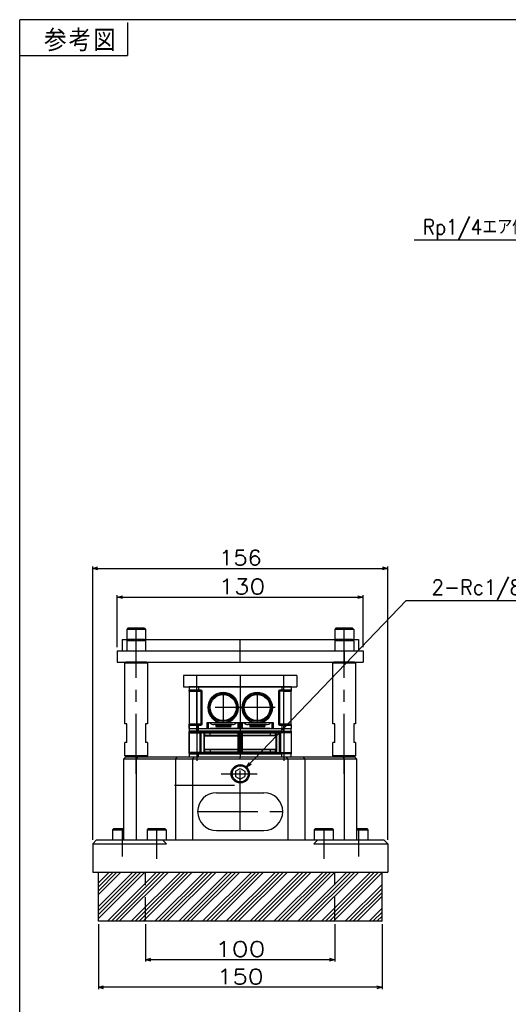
# Model space of a CAD drawing. Extents: x 0 to 1108, y 0 to 800.
# Tile 2 of 13: x 0 to 258, y 279 to 800. Entities that reach past the tile are written whole.
import ezdxf

# ---------------------------------------------------------------- set-up
doc = ezdxf.new("R2010")
doc.units = 0
for name, pattern in [('CENTER', [50.8, 31.75, -6.35, 6.35, -6.35]), ('DASHED', [19.05, 12.7, -6.35]), ('NON_PLOTING', [0])]:
    doc.linetypes.add(name, pattern=pattern)
doc.layers.get('0').update_dxf_attribs({"linetype": 'CONTINUOUS'})
doc.layers.get('DEFPOINTS').update_dxf_attribs({"linetype": 'CONTINUOUS'})
doc.layers.add('フレーム', color=151, linetype='CONTINUOUS')
doc.styles.add('MX_DIMTXSTY_3', font='txt.sh', dxfattribs={"width": 1.2, "bigfont": 'extfont'})
doc.styles.add('MX_DIMTXSTY_4', font='txt.sh', dxfattribs={"width": 1.1, "bigfont": 'extfont'})
doc.styles.add('MX_DIMTXSTY_6', font='txt.sh', dxfattribs={"width": 0.95, "bigfont": 'extfont'})
doc.styles.add('MX_DIMTXSTY_8', font='txt.sh', dxfattribs={"width": 1.3, "bigfont": 'extfont'})
doc.styles.add('MX_DIMTXSTY_9', font='txt.sh', dxfattribs={"width": 0.9, "bigfont": 'extfont'})
doc.styles.add('MX_NOTE_STANDARD', font='txt.sh', dxfattribs={"bigfont": 'extfont'})
doc.dimstyles.new('MXDIMSTYLE', dxfattribs={"dimtxt": 2.5, "dimasz": 2.5, "dimexe": 1, "dimexo": 1, "dimgap": 1.6, "dimtad": 1, "dimdsep": 46, "dimtxsty": 'MX_NOTE_STANDARD', "dimblk1": 'OPEN30', "dimblk2": 'OPEN30', "dimsah": 1, "dimcen": 2.5, "dimadec": 0, "dimazin": 0, "dimtfac": 1, "dimtmove": 0, "dimatfit": 3, "dimldrblk": 'OPEN30', "dimfxl": 1, "dimtzin": 0, "dimarcsym": 0})

# ---------------------------------------------------------------- blocks, each defined once
blk = doc.blocks.new('_OPEN30')
at = {"color": 0, "linetype": 'ByBlock', "lineweight": -2}
for p, q in [((-1, 0.267949), (0, 0)), ((0, 0), (-1, -0.267949)), ((0, 0), (-1, 0))]:
    blk.add_line(p, q, dxfattribs=at)
blk = doc.blocks.new('*D31')
at = {"color": 22, "linetype": 'CONTINUOUS'}
for p, q in [((119.933479, 404.482891), (204.283968, 492.757323)), ((204.283968, 492.757323), (294.231424, 492.757323)), ((119.933479, 404.482891), (124.320408, 409.073899))]:
    blk.add_line(p, q, dxfattribs=at)
at = {"layer": 'DEFPOINTS', "color": 0, "linetype": 'CONTINUOUS'}
for p in [(119.933479, 404.482891), (113.232185, 397.469857)]:
    blk.add_point(p, dxfattribs=at)
at = {"color": 22, "linetype": 'CONTINUOUS', "xscale": 2.77, "yscale": 2.77, "zscale": 2.77, "rotation": 226.302168}
blk.add_blockref('_OPEN30', (119.933479, 404.482891), dxfattribs=at)
at = {"color": 22, "linetype": 'CONTINUOUS', "insert": (254.231424, 498.357323), "char_height": 8, "attachment_point": 5, "line_spacing_factor": 0.72, "style": 'MX_DIMTXSTY_6'}
blk.add_mtext('\\A1;2-Rc1/8プラグ', dxfattribs=at)
blk = doc.blocks.new('_NONE')
at = {"color": 0, "linetype": 'ByBlock', "lineweight": -2}
blk.add_circle((0, 0), 0.25, dxfattribs=at)
blk = doc.blocks.new('*D32')
at = {"color": 22, "linetype": 'CONTINUOUS'}
for p, q in [((51.582832, 467.976371), (51.582832, 495.469747)), ((181.582832, 467.976371), (181.582832, 495.469747)), ((51.582832, 494.469747), (181.582832, 494.469747))]:
    blk.add_line(p, q, dxfattribs=at)
at = {"layer": 'DEFPOINTS', "color": 0, "linetype": 'CONTINUOUS'}
for p in [(181.582832, 494.469747), (51.582832, 465.976371), (181.582832, 465.976371)]:
    blk.add_point(p, dxfattribs=at)
at = {"color": 22, "linetype": 'CONTINUOUS', "xscale": 2.77, "yscale": 2.77, "zscale": 2.77, "rotation": 180}
blk.add_blockref('_OPEN30', (51.582832, 494.469747), dxfattribs=at)
at = {"color": 22, "linetype": 'CONTINUOUS', "xscale": 2.77, "yscale": 2.77, "zscale": 2.77}
blk.add_blockref('_OPEN30', (181.582832, 494.469747), dxfattribs=at)
at = {"color": 22, "linetype": 'CONTINUOUS', "insert": (117.45742, 500.069747), "char_height": 8, "attachment_point": 5, "line_spacing_factor": 0.72, "style": 'MX_DIMTXSTY_3'}
blk.add_mtext('\\A1;130', dxfattribs=at)
blk = doc.blocks.new('*D33')
at = {"color": 22, "linetype": 'CONTINUOUS'}
for p, q in [((38.582832, 365.976374), (38.582832, 510.692164)), ((194.582832, 365.976374), (194.582832, 510.692164)), ((38.582832, 509.692164), (194.582832, 509.692164))]:
    blk.add_line(p, q, dxfattribs=at)
at = {"layer": 'DEFPOINTS', "color": 0, "linetype": 'CONTINUOUS'}
for p in [(194.582832, 509.692164), (38.582832, 363.976374), (194.582832, 363.976374)]:
    blk.add_point(p, dxfattribs=at)
at = {"color": 22, "linetype": 'CONTINUOUS', "xscale": 2.77, "yscale": 2.77, "zscale": 2.77, "rotation": 180}
blk.add_blockref('_OPEN30', (38.582832, 509.692164), dxfattribs=at)
at = {"color": 22, "linetype": 'CONTINUOUS', "xscale": 2.77, "yscale": 2.77, "zscale": 2.77}
blk.add_blockref('_OPEN30', (194.582832, 509.692164), dxfattribs=at)
at = {"color": 22, "linetype": 'CONTINUOUS', "insert": (116.678542, 515.292164), "char_height": 8, "attachment_point": 5, "line_spacing_factor": 0.72, "style": 'MX_DIMTXSTY_4'}
blk.add_mtext('\\A1;156', dxfattribs=at)
blk = doc.blocks.new('*D42')
at = {"color": 22, "linetype": 'CONTINUOUS'}
for p, q in [((41.582832, 321.476375), (41.582832, 287.017764)), ((191.582832, 321.476375), (191.582832, 287.017764)), ((191.582832, 288.017764), (41.582832, 288.017764))]:
    blk.add_line(p, q, dxfattribs=at)
at = {"layer": 'DEFPOINTS', "color": 0, "linetype": 'CONTINUOUS'}
for p in [(41.582832, 323.976375), (191.582832, 323.976375), (41.582832, 288.017764)]:
    blk.add_point(p, dxfattribs=at)
at = {"color": 22, "linetype": 'CONTINUOUS', "xscale": 2.77, "yscale": 2.77, "zscale": 2.77, "rotation": 180}
blk.add_blockref('_OPEN30', (41.582832, 288.017764), dxfattribs=at)
at = {"color": 22, "linetype": 'CONTINUOUS', "xscale": 2.77, "yscale": 2.77, "zscale": 2.77}
blk.add_blockref('_OPEN30', (191.582832, 288.017764), dxfattribs=at)
at = {"color": 22, "linetype": 'CONTINUOUS', "insert": (116.582832, 293.617764), "char_height": 8, "attachment_point": 5, "line_spacing_factor": 0.72, "style": 'MX_DIMTXSTY_3'}
blk.add_mtext('\\A1;150', dxfattribs=at)
blk = doc.blocks.new('*D43')
at = {"color": 22, "linetype": 'CONTINUOUS'}
for p, q in [((66.582832, 321.476373), (66.582832, 301.611143)), ((166.582832, 321.476373), (166.582832, 301.611143)), ((166.582832, 302.611143), (66.582832, 302.611143))]:
    blk.add_line(p, q, dxfattribs=at)
at = {"layer": 'DEFPOINTS', "color": 0, "linetype": 'CONTINUOUS'}
for p in [(66.582832, 323.976373), (166.582832, 323.976373), (66.582832, 302.611143)]:
    blk.add_point(p, dxfattribs=at)
at = {"color": 22, "linetype": 'CONTINUOUS', "xscale": 2.77, "yscale": 2.77, "zscale": 2.77, "rotation": 180}
blk.add_blockref('_OPEN30', (66.582832, 302.611143), dxfattribs=at)
at = {"color": 22, "linetype": 'CONTINUOUS', "xscale": 2.77, "yscale": 2.77, "zscale": 2.77}
blk.add_blockref('_OPEN30', (166.582832, 302.611143), dxfattribs=at)
at = {"color": 22, "linetype": 'CONTINUOUS', "insert": (116.582832, 308.211143), "char_height": 8, "attachment_point": 5, "line_spacing_factor": 0.72, "style": 'MX_DIMTXSTY_8'}
blk.add_mtext('\\A1;100', dxfattribs=at)
blk = doc.blocks.new('*D48')
at = {"color": 22, "linetype": 'CONTINUOUS'}
for p, q in [((316.706458, 683.392653), (208.554793, 683.392653)), ((343.158543, 614.437489), (316.706458, 683.392653)), ((343.158543, 614.437489), (340.884205, 620.366222))]:
    blk.add_line(p, q, dxfattribs=at)
at = {"layer": 'DEFPOINTS', "color": 0, "linetype": 'CONTINUOUS'}
for p in [(343.158543, 614.437489), (347.814669, 602.299923)]:
    blk.add_point(p, dxfattribs=at)
at = {"color": 22, "linetype": 'CONTINUOUS', "xscale": 2.77, "yscale": 2.77, "zscale": 2.77, "rotation": 290.987454}
blk.add_blockref('_OPEN30', (343.158543, 614.437489), dxfattribs=at)
at = {"color": 22, "linetype": 'CONTINUOUS', "insert": (256.554793, 688.992653), "char_height": 8, "attachment_point": 5, "line_spacing_factor": 0.72, "style": 'MX_DIMTXSTY_9'}
blk.add_mtext('\\A1;Rp1/4エア供給ポート', dxfattribs=at)

msp = doc.modelspace()

# ---------------------------------------------------------------- hatches: boundary and pattern name
at = {"layer": 'フレーム', "linetype": 'CONTINUOUS'}
h = msp.add_hatch(dxfattribs=at)
h.set_pattern_fill('ANSI34', scale=0.46667, style=0)
h.paths.add_polyline_path([(191.583, 348.976), (41.583, 348.976), (41.583, 322.976), (191.583, 322.976)])

# ---------------------------------------------------------------- linework, layer by layer
at = {"layer": 'DEFPOINTS', "color": 254, "linetype": 'NON_PLOTING'}
for p, q in [((94.592, 445.276), (89.592, 445.276)), ((89.611, 444.676), (93.592, 444.676)), ((89.611, 444.676), (89.611, 427.276)), ((93.592, 444.676), (93.592, 444.976)), ((93.592, 444.676), (95.792, 444.676)), ((93.592, 444.676), (93.592, 427.276)), ((95.792, 445.276), (94.592, 445.276)), ((95.792, 445.276), (95.792, 444.976)), ((95.792, 444.676), (95.792, 444.976)), ((95.792, 444.676), (96.092, 444.676)), ((95.792, 444.676), (95.792, 427.276)), ((96.392, 444.676), (96.092, 444.676)), ((96.392, 427.276), (96.392, 444.676)), ((136.792, 444.676), (136.792, 427.276)), ((136.792, 444.676), (137.092, 444.676)), ((137.092, 444.676), (137.392, 444.676)), ((138.592, 445.276), (137.392, 445.276)), ((137.392, 445.276), (137.392, 444.976)), ((137.392, 444.676), (137.392, 444.976)), ((139.592, 444.676), (137.392, 444.676)), ((137.392, 444.676), (137.392, 427.276)), ((143.592, 445.276), (138.592, 445.276)), ((139.592, 444.976), (139.592, 444.676)), ((139.592, 444.676), (143.573, 444.676)), ((139.592, 427.276), (139.592, 444.676)), ((143.573, 427.276), (143.573, 444.676)), ((143.591, 444.676), (143.573, 444.676)), ((89.594, 427.276), (89.611, 427.276)), ((93.592, 427.276), (89.611, 427.276)), ((95.792, 427.276), (93.592, 427.276)), ((93.592, 427.276), (93.592, 426.976)), ((95.792, 427.276), (96.092, 427.276)), ((95.792, 426.976), (95.792, 427.276)), ((96.392, 427.276), (96.092, 427.276)), ((99.022, 427.976), (98.997, 425.026)), ((99.797, 425.026), (99.823, 427.976)), ((115.362, 427.976), (115.388, 425.026)), ((116.162, 427.976), (116.188, 425.026)), ((116.997, 425.026), (117.022, 427.976)), ((117.797, 425.026), (117.823, 427.976)), ((133.362, 427.976), (133.388, 425.026)), ((134.188, 425.026), (134.162, 427.976)), ((137.092, 427.276), (136.792, 427.276)), ((137.092, 427.276), (137.392, 427.276)), ((137.392, 426.976), (137.392, 427.276)), ((139.592, 427.276), (137.392, 427.276)), ((143.573, 427.276), (139.592, 427.276)), ((139.592, 427.276), (139.592, 426.976)), ((89.592, 426.676), (94.592, 426.676)), ((94.567, 423.501), (89.592, 423.501)), ((90.321, 422.701), (95.318, 422.701)), ((138.567, 423.501), (94.567, 423.501)), ((94.592, 426.676), (95.792, 426.676)), ((95.318, 422.701), (95.318, 412.301)), ((95.318, 422.701), (95.742, 422.701)), ((95.742, 422.701), (95.817, 422.701)), ((95.742, 412.301), (95.742, 422.701)), ((95.792, 426.676), (95.792, 426.976)), ((95.817, 422.701), (96.339, 422.701)), ((95.817, 422.701), (95.817, 412.301)), ((96.569, 424.976), (96.811, 424.976)), ((96.796, 422.701), (97.317, 422.701)), ((96.811, 425.026), (96.811, 424.976)), ((96.811, 424.976), (96.811, 424.951)), ((96.811, 424.976), (100.773, 424.976)), ((97.317, 422.701), (97.317, 412.301)), ((97.317, 422.701), (97.407, 422.701)), ((97.407, 422.701), (97.407, 422.401)), ((97.407, 422.701), (97.879, 422.701)), ((97.407, 422.401), (97.879, 422.401)), ((97.879, 422.701), (100.748, 422.701)), ((97.879, 422.401), (97.879, 422.701)), ((100.748, 422.401), (97.879, 422.401)), ((100.748, 422.701), (100.748, 423.001)), ((100.748, 422.701), (115.445, 422.701)), ((100.748, 422.401), (100.748, 422.701)), ((100.748, 421.401), (100.748, 422.401)), ((115.445, 422.401), (100.748, 422.401)), ((100.773, 425.026), (100.773, 424.976)), ((100.773, 424.951), (100.773, 424.976)), ((115.445, 422.701), (115.445, 423.001)), ((115.445, 422.701), (115.745, 422.701)), ((115.445, 422.701), (115.445, 422.401)), ((115.445, 422.401), (115.745, 422.401)), ((115.745, 422.701), (115.817, 422.701)), ((115.745, 422.401), (115.745, 422.701)), ((115.817, 422.701), (116.339, 422.701)), ((115.817, 422.701), (115.817, 412.301)), ((116.796, 422.701), (117.317, 422.701)), ((117.317, 422.701), (117.317, 412.301)), ((117.317, 422.701), (117.39, 422.701)), ((117.39, 422.701), (117.39, 422.401)), ((117.39, 422.701), (117.69, 422.701)), ((117.39, 422.401), (117.69, 422.401)), ((117.69, 422.701), (117.69, 423.001)), ((117.69, 422.701), (132.387, 422.701)), ((117.69, 422.401), (117.69, 422.701)), ((132.387, 422.401), (117.69, 422.401)), ((132.387, 422.701), (132.387, 423.001)), ((132.387, 422.701), (135.817, 422.701)), ((132.387, 422.401), (132.387, 422.701)), ((135.728, 422.401), (132.387, 422.401)), ((132.387, 422.401), (132.387, 421.401)), ((132.412, 425.026), (132.412, 424.976)), ((132.412, 424.951), (132.412, 424.976)), ((132.412, 424.976), (136.373, 424.976)), ((135.256, 422.401), (135.256, 422.701)), ((135.728, 422.701), (135.728, 422.401)), ((135.817, 422.701), (136.339, 422.701)), ((135.817, 422.701), (135.817, 412.301)), ((136.373, 425.026), (136.373, 424.976)), ((136.373, 424.976), (136.373, 424.951)), ((136.373, 424.976), (136.615, 424.976)), ((137.317, 422.701), (136.796, 422.701)), ((137.393, 422.701), (137.317, 422.701)), ((137.317, 422.701), (137.317, 412.301)), ((137.392, 426.676), (137.392, 426.976)), ((137.392, 426.676), (138.592, 426.676)), ((137.816, 422.701), (137.393, 422.701)), ((137.393, 412.301), (137.393, 422.701)), ((137.816, 422.701), (137.816, 412.301)), ((142.813, 422.701), (137.816, 422.701)), ((138.567, 423.501), (143.542, 423.501)), ((138.592, 426.676), (143.592, 426.676)), ((97.437, 421.101), (97.442, 421.101)), ((97.442, 421.101), (97.442, 413.901)), ((97.442, 421.101), (97.742, 421.101)), ((97.742, 421.101), (97.742, 421.401)), ((97.742, 421.101), (115.392, 421.101)), ((97.742, 413.901), (97.742, 421.101)), ((115.392, 421.101), (115.392, 421.401)), ((115.392, 421.101), (115.692, 421.101)), ((115.392, 421.101), (115.392, 413.901)), ((115.692, 421.101), (115.722, 421.101)), ((115.692, 413.901), (115.692, 421.101)), ((117.413, 421.101), (117.442, 421.101)), ((117.442, 421.101), (117.442, 413.901)), ((117.742, 413.901), (117.742, 421.401)), ((135.392, 421.101), (117.742, 421.101)), ((135.392, 421.401), (135.392, 413.901)), ((135.692, 421.101), (135.392, 421.101)), ((135.692, 413.901), (135.692, 421.402)), ((135.698, 421.101), (135.692, 421.101)), ((95.318, 412.301), (90.321, 412.301)), ((95.318, 412.301), (95.742, 412.301)), ((95.817, 412.301), (95.742, 412.301)), ((96.339, 412.301), (95.817, 412.301)), ((97.317, 412.301), (96.796, 412.301)), ((97.407, 412.301), (97.317, 412.301)), ((97.407, 412.601), (97.407, 412.301)), ((97.407, 412.601), (97.879, 412.601)), ((97.407, 412.301), (97.879, 412.301)), ((97.442, 413.901), (97.437, 413.901)), ((97.442, 413.901), (97.742, 413.901)), ((115.392, 413.901), (97.742, 413.901)), ((97.742, 413.601), (97.742, 413.901)), ((97.879, 412.601), (100.748, 412.601)), ((97.879, 412.301), (97.879, 412.601)), ((100.748, 412.301), (97.879, 412.301)), ((100.748, 413.601), (100.748, 412.601)), ((100.748, 412.601), (115.445, 412.601)), ((100.748, 412.601), (100.748, 412.301)), ((115.445, 412.301), (100.748, 412.301)), ((100.748, 412.001), (100.748, 412.301)), ((115.392, 413.601), (115.392, 413.901)), ((115.392, 413.901), (115.692, 413.901)), ((115.445, 412.601), (115.745, 412.601)), ((115.445, 412.601), (115.445, 412.301)), ((115.445, 412.301), (115.745, 412.301)), ((115.445, 412.301), (115.445, 412.001)), ((115.722, 413.901), (115.692, 413.901)), ((115.745, 412.301), (115.745, 412.601)), ((115.817, 412.301), (115.745, 412.301)), ((116.339, 412.301), (115.817, 412.301)), ((117.317, 412.301), (116.796, 412.301)), ((117.39, 412.301), (117.317, 412.301)), ((117.39, 412.601), (117.39, 412.301)), ((117.39, 412.601), (117.69, 412.601)), ((117.39, 412.301), (117.69, 412.301)), ((117.442, 413.901), (117.413, 413.901)), ((117.442, 413.901), (117.742, 413.901)), ((117.69, 412.301), (117.69, 412.601)), ((117.69, 412.601), (132.387, 412.601)), ((117.69, 412.001), (117.69, 412.301)), ((132.387, 412.301), (117.69, 412.301)), ((135.392, 413.901), (117.742, 413.901)), ((117.742, 413.601), (117.742, 413.901)), ((132.387, 413.601), (132.387, 412.601)), ((132.387, 412.601), (135.256, 412.601)), ((132.387, 412.601), (132.387, 412.301)), ((135.256, 412.301), (132.387, 412.301)), ((132.387, 412.001), (132.387, 412.301)), ((135.256, 412.601), (135.256, 412.301)), ((135.728, 412.601), (135.256, 412.601)), ((135.728, 412.301), (135.256, 412.301)), ((135.392, 413.601), (135.392, 413.901)), ((135.692, 413.901), (135.392, 413.901)), ((135.698, 413.901), (135.692, 413.901)), ((135.728, 412.601), (135.728, 412.301)), ((135.728, 412.301), (135.817, 412.301)), ((135.817, 412.301), (136.339, 412.301)), ((136.796, 412.301), (137.317, 412.301)), ((137.317, 412.301), (137.393, 412.301)), ((137.816, 412.301), (137.393, 412.301)), ((137.816, 412.301), (142.813, 412.301)), ((89.592, 411.501), (94.567, 411.501)), ((94.567, 411.501), (138.567, 411.501)), ((143.542, 411.501), (138.567, 411.501))]:
    msp.add_line(p, q, dxfattribs=at)
for centre, radius, start, end in [((95.792, 444.676), 0.6, 0, 90), ((137.392, 444.676), 0.6, 90, 180), ((95.792, 427.276), 0.6, 270, 0), ((137.392, 427.276), 0.6, 180, 270), ((96.567, 404.13), 18.573, 89.29452, 90.70548), ((116.567, 404.13), 18.573, 89.29452, 90.70548), ((136.567, 404.13), 18.573, 89.29452, 90.70548), ((96.567, 430.85), 18.55, 269.29365, 270.70635), ((116.567, 430.85), 18.55, 269.29365, 270.70635), ((136.567, 430.85), 18.55, 269.29365, 270.70635)]:
    msp.add_arc(centre, radius, start, end, dxfattribs=at)
for centre, major_axis, ratio, start_param, end_param in [((90.092, 422.701), (0, -0.3), 0.763736, 1.5707963, 3.1415927), ((95.442, 422.701), (0, -0.3), 0.412024, 3.1415927, 4.712389), ((95.442, 422.701), (0, -0.3), 0.999848, 1.5707963, 3.1415927), ((95.517, 422.701), (0, -0.3), 0.999848, 1.5707963, 3.1415927), ((96.247, 422.701), (0, -0.3), 0.304911, 1.5707963, 3.1415927), ((96.887, 422.701), (0, -0.3), 0.304911, 3.1415927, 4.712389), ((97.617, 422.701), (0, -0.3), 0.999848, 3.1415927, 4.712389), ((97.707, 422.701), (0, -0.3), 0.999848, 3.1415927, 4.712389), ((97.707, 422.701), (0, -0.3), 0.573841, 1.5707963, 3.1415927), ((115.422, 422.401), (0, -1), 0.022692, 0, 1.5707963), ((115.445, 422.701), (0, 0.3), 0.999848, 4.712389, 0), ((115.517, 422.701), (0, 0.3), 0.999848, 4.712389, 0), ((116.247, 422.701), (0, 0.3), 0.304911, 4.712389, 0), ((116.887, 422.701), (0, 0.3), 0.304911, 0, 1.5707963), ((117.617, 422.701), (0, 0.3), 0.999848, 0, 1.5707963), ((117.69, 422.701), (0, 0.3), 0.999848, 0, 1.5707963), ((117.713, 422.401), (0, -1), 0.022692, 4.712389, 0), ((135.428, 422.701), (0, -0.3), 0.573841, 3.1415927, 4.712389), ((135.428, 422.701), (0, -0.3), 0.999848, 1.5707963, 3.1415927), ((135.517, 422.701), (0, 0.3), 0.999848, 4.712389, 0), ((135.517, 422.701), (0, -0.3), 0.999848, 1.5707963, 3.1415927), ((136.247, 422.701), (0, 0.3), 0.304911, 4.712389, 0), ((136.247, 422.701), (0, -0.3), 0.304911, 1.5707963, 3.1415927), ((136.887, 422.701), (0, -0.3), 0.304911, 3.1415927, 4.712389), ((137.617, 422.701), (0, -0.3), 0.999848, 3.1415927, 4.712389), ((137.693, 422.701), (0, -0.3), 0.999848, 3.1415927, 4.712389), ((137.693, 422.701), (0, -0.3), 0.412024, 1.5707963, 3.1415927), ((143.042, 422.701), (0, -0.3), 0.763736, 3.1415927, 4.712389), ((97.736, 421.101), (0, 0.3), 0.999848, 0.1019861, 1.5707963), ((97.742, 421.101), (0, 0.3), 0.999848, 0, 1.5707963), ((115.392, 421.101), (0, -0.3), 0.999848, 1.5707963, 3.1415927), ((115.422, 421.101), (0, -0.3), 0.999848, 1.5707963, 3.1415927), ((115.722, 422.401), (0, -1.3), 0.017455, 0, 0.2482098), ((117.413, 422.401), (0, -1.3), 0.017455, 5.9757713, 0), ((117.713, 421.101), (0, 0.3), 0.999848, 0, 1.5707963), ((135.392, 421.101), (0, 0.3), 0.999848, 4.712389, 0), ((135.398, 421.101), (0, 0.3), 0.999848, 4.712389, 6.1811992), ((90.092, 412.301), (0, -0.3), 0.763736, 0, 1.5707963), ((95.442, 412.301), (0, -0.3), 0.412024, 4.712389, 0), ((95.517, 412.301), (0, 0.3), 0.999848, 3.1415927, 4.712389), ((96.247, 412.301), (0, 0.3), 0.304911, 3.1415927, 4.712389), ((96.887, 412.301), (0, 0.3), 0.304911, 1.5707963, 3.1415927), ((97.617, 412.301), (0, -0.3), 0.999848, 4.712389, 0), ((97.736, 413.901), (0, -0.3), 0.999848, 4.712389, 6.2008634), ((97.707, 412.301), (0, 0.3), 0.573841, 3.1415927, 4.712389), ((115.422, 413.901), (0, 0.3), 0.999848, 3.1415927, 4.712389), ((115.422, 412.601), (0, -1), 0.022692, 1.5707963, 3.1415927), ((115.517, 412.301), (0, 0.3), 0.999848, 3.1415927, 4.712389), ((115.722, 412.601), (0, -1.3), 0.017455, 2.8341787, 3.1415927), ((116.247, 412.301), (0, 0.3), 0.304911, 3.1415927, 4.712389), ((116.887, 412.301), (0, 0.3), 0.304911, 1.5707963, 3.1415927), ((117.617, 412.301), (0, 0.3), 0.999848, 1.5707963, 3.1415927), ((117.413, 412.601), (0, -1.3), 0.017455, 3.1415927, 3.3898025), ((117.713, 413.901), (0, -0.3), 0.999848, 4.712389, 0), ((117.713, 412.601), (0, -1), 0.022692, 3.1415927, 4.712389), ((135.428, 412.301), (0, -0.3), 0.573841, 4.712389, 0), ((135.428, 412.301), (0, 0.3), 0.573841, 1.5707963, 3.1415927), ((135.398, 413.901), (0, -0.3), 0.999848, 0.0823219, 1.5707963), ((135.398, 413.901), (0, 0.3), 0.999848, 3.250246, 4.712389), ((135.517, 412.301), (0, -0.3), 0.999848, 0, 1.5707963), ((135.517, 412.301), (0, 0.3), 0.999848, 3.1415927, 3.7370887), ((136.247, 412.301), (0, 0.3), 0.304911, 3.1415927, 4.712389), ((136.887, 412.301), (0, 0.3), 0.304911, 1.5707963, 3.1415927), ((137.617, 412.301), (0, 0.3), 0.999848, 1.5707963, 3.1415927), ((137.693, 412.301), (0, -0.3), 0.412024, 0, 1.5707963), ((143.042, 412.301), (0, -0.3), 0.763736, 4.712389, 0)]:
    msp.add_ellipse(centre, major_axis=major_axis, ratio=ratio, start_param=start_param, end_param=end_param, dxfattribs=at)
for points, start_tangent, end_tangent in [([(143.332, 444.973), (143.361, 444.965), (143.397, 444.951), (143.43, 444.932), (143.462, 444.908), (143.484, 444.887), (143.503, 444.866), (143.519, 444.845), (143.533, 444.823), (143.561, 444.759), (143.57, 444.717), (143.573, 444.697), (143.573, 444.676)], (0.981608, -0.1909075), (0.0024248, -0.9999971)), ([(143.572, 444.703), (143.573, 444.694), (143.573, 444.686)], (0.1082436, -0.9941244), (0.0404373, -0.9991821)), ([(89.853, 426.98), (89.824, 426.988), (89.788, 427.002), (89.755, 427.021), (89.723, 427.045), (89.701, 427.065), (89.682, 427.086), (89.666, 427.108), (89.652, 427.13), (89.624, 427.194), (89.614, 427.236), (89.612, 427.256), (89.611, 427.276)], (-0.981608, 0.1909075), (-0.0024248, 0.9999971)), ([(89.592, 423.326), (89.606, 423.269), (89.639, 423.175), (89.68, 423.091), (89.803, 422.925), (89.959, 422.802), (90.127, 422.729), (90.321, 422.701)], (0.2050179, -0.9787582), (0.9999762, -0.0069043)), ([(97.736, 421.401), (97.768, 421.417), (97.798, 421.469), (97.82, 421.543), (97.84, 421.653), (97.852, 421.747), (97.862, 421.862), (97.869, 421.98), (97.874, 422.115), (97.877, 422.231), (97.879, 422.355), (97.879, 422.401)], (0.9663845, 0.2571013), (-0.0000354, 1)), ([(135.398, 421.401), (135.367, 421.417), (135.336, 421.469), (135.314, 421.543), (135.294, 421.653), (135.283, 421.747), (135.273, 421.862), (135.266, 421.98), (135.26, 422.115), (135.257, 422.231), (135.256, 422.355), (135.256, 422.401)], (-0.9663845, 0.2571013), (0.0000354, 1)), ([(143.542, 423.326), (143.528, 423.269), (143.495, 423.175), (143.455, 423.091), (143.332, 422.925), (143.175, 422.802), (143.008, 422.729), (142.813, 422.701)], (-0.2050179, -0.9787582), (-0.9999762, -0.0069043)), ([(97.425, 421.185), (97.431, 421.122), (97.437, 421.101)], (-0.0483262, -0.9988316), (0.314272, -0.949333)), ([(135.709, 421.185), (135.704, 421.122), (135.698, 421.101)], (0.0483262, -0.9988316), (-0.314272, -0.949333)), ([(90.321, 412.301), (90.132, 412.275), (89.959, 412.201), (89.807, 412.081), (89.68, 411.911), (89.64, 411.83), (89.606, 411.734), (89.592, 411.677)], (-0.9999783, -0.0065818), (-0.2050159, -0.9787586)), ([(97.437, 413.901), (97.431, 413.881), (97.426, 413.823)], (-0.3207849, -0.9471521), (0.047265, -0.9988824)), ([(97.879, 412.601), (97.876, 412.813), (97.871, 412.983), (97.863, 413.126), (97.852, 413.254), (97.838, 413.363), (97.819, 413.464), (97.797, 413.536), (97.768, 413.586), (97.736, 413.601)], (0.0010761, 0.9999994), (-0.9675186, 0.2527998)), ([(135.398, 413.601), (135.367, 413.586), (135.336, 413.533), (135.314, 413.46), (135.294, 413.35), (135.283, 413.255), (135.273, 413.141), (135.266, 413.023), (135.26, 412.888), (135.257, 412.772), (135.256, 412.648), (135.256, 412.601)], (-0.9663845, -0.2571013), (0.0000354, -1)), ([(135.256, 412.601), (135.258, 412.813), (135.264, 412.983), (135.272, 413.126), (135.283, 413.254), (135.296, 413.363), (135.315, 413.464), (135.337, 413.536), (135.367, 413.586), (135.398, 413.601)], (-0.0010761, 0.9999994), (0.9675186, 0.2527998)), ([(135.709, 413.818), (135.704, 413.88), (135.698, 413.901)], (0.0483256, 0.9988316), (-0.3142722, 0.9493329)), ([(135.698, 413.901), (135.704, 413.881), (135.709, 413.823)], (0.3207849, -0.9471521), (-0.047265, -0.9988824)), ([(142.813, 412.301), (143.003, 412.275), (143.175, 412.201), (143.328, 412.081), (143.455, 411.911), (143.495, 411.83), (143.528, 411.734), (143.542, 411.677)], (0.9999783, -0.0065818), (0.2050159, -0.9787586))]:
    msp.add_spline(points, degree=3, dxfattribs=dict(at, start_tangent=start_tangent, end_tangent=end_tangent))
at = {"layer": 'フレーム', "color": 253, "linetype": 'CONTINUOUS'}
for p in [(0, 0), (1108, 800)]:
    msp.add_line(p, (0, 800), dxfattribs=at)
at = {"layer": 'フレーム', "color": 150, "linetype": 'CONTINUOUS'}
for p in [(57, 798.5), (0, 781)]:
    msp.add_line(p, (57, 781), dxfattribs=at)
at = {"layer": 'フレーム', "color": 254, "linetype": 'CONTINUOUS'}
for p, q in [((57.183, 477.976), (56.583, 477.376)), ((66.583, 477.376), (56.583, 477.376)), ((56.583, 477.376), (56.583, 471.976)), ((65.983, 477.976), (57.183, 477.976)), ((65.983, 477.976), (66.583, 477.376)), ((66.583, 477.376), (66.583, 471.976)), ((167.183, 477.976), (166.583, 477.376)), ((176.583, 477.376), (166.583, 477.376)), ((166.583, 477.376), (166.583, 471.976)), ((175.983, 477.976), (167.183, 477.976)), ((175.983, 477.976), (176.583, 477.376)), ((176.583, 477.376), (176.583, 471.976)), ((54.083, 471.976), (179.083, 471.976)), ((54.083, 471.976), (54.083, 465.976)), ((56.583, 471.976), (66.583, 471.976)), ((57.183, 471.976), (56.583, 471.376)), ((56.583, 471.376), (56.583, 465.976)), ((66.583, 471.376), (56.583, 471.376)), ((65.983, 471.976), (57.183, 471.976)), ((65.983, 471.976), (66.583, 471.376)), ((66.583, 471.376), (66.583, 465.976)), ((166.583, 471.976), (176.583, 471.976)), ((167.183, 471.976), (166.583, 471.376)), ((166.583, 471.376), (166.583, 465.976)), ((176.583, 471.376), (166.583, 471.376)), ((175.983, 471.976), (167.183, 471.976)), ((175.983, 471.976), (176.583, 471.376)), ((176.583, 471.376), (176.583, 465.976)), ((179.083, 471.976), (179.083, 465.976)), ((51.583, 465.976), (181.583, 465.976)), ((51.583, 465.976), (51.583, 459.976)), ((54.083, 465.976), (179.083, 465.976)), ((56.583, 465.976), (66.583, 465.976)), ((166.583, 465.976), (176.583, 465.976)), ((181.583, 465.976), (181.583, 459.976)), ((51.583, 459.976), (181.583, 459.976)), ((86.592, 453.026), (86.592, 447.001)), ((146.592, 453.026), (86.592, 453.026)), ((146.592, 453.026), (146.592, 447.001)), ((86.592, 447.001), (146.592, 447.001)), ((89.583, 447.001), (89.583, 409.976)), ((143.592, 447.001), (89.592, 447.001)), ((89.592, 447.001), (89.592, 445.276)), ((89.592, 444.976), (89.592, 445.276)), ((89.592, 444.826), (89.592, 444.976)), ((89.592, 444.676), (89.592, 444.826)), ((89.592, 444.676), (89.611, 444.676)), ((89.592, 444.676), (89.592, 427.276)), ((89.834, 444.982), (89.848, 444.972)), ((89.84, 444.97), (89.853, 444.972)), ((89.847, 444.972), (89.865, 444.975)), ((89.853, 444.972), (89.865, 444.974)), ((94.717, 444.976), (89.892, 444.976)), ((94.592, 447.001), (94.592, 445.276)), ((95.792, 444.976), (94.717, 444.976)), ((96.092, 427.276), (96.092, 444.676)), ((137.092, 444.676), (137.092, 427.276)), ((137.392, 444.976), (138.468, 444.976)), ((143.292, 444.976), (138.468, 444.976)), ((138.592, 447.001), (138.592, 445.276)), ((143.592, 444.676), (143.591, 444.676)), ((143.592, 447.001), (143.592, 445.276)), ((143.592, 444.676), (143.592, 445.276)), ((143.592, 427.276), (143.592, 444.676)), ((89.592, 427.276), (89.594, 427.276)), ((89.592, 426.676), (89.592, 427.276)), ((105.092, 427.976), (99.022, 427.976)), ((99.323, 427.976), (99.297, 425.026)), ((105.092, 428.335), (105.092, 427.976)), ((110.092, 427.976), (105.092, 427.976)), ((110.092, 427.976), (110.092, 428.335)), ((116.162, 427.976), (110.092, 427.976)), ((115.862, 427.976), (115.888, 425.026)), ((123.092, 427.976), (117.022, 427.976)), ((117.297, 425.026), (117.323, 427.976)), ((123.092, 428.335), (123.092, 427.976)), ((128.092, 427.976), (123.092, 427.976)), ((128.092, 428.335), (128.092, 428.435)), ((128.092, 427.976), (128.092, 428.335)), ((134.162, 427.976), (128.092, 427.976)), ((133.888, 425.026), (133.862, 427.976)), ((143.573, 427.276), (143.592, 427.276)), ((143.592, 427.127), (143.592, 427.276)), ((89.592, 425.026), (89.592, 426.676)), ((89.592, 425.026), (143.592, 425.026)), ((89.592, 425.026), (89.592, 423.501)), ((89.592, 423.501), (89.592, 423.326)), ((89.592, 411.677), (89.592, 423.326)), ((89.892, 426.976), (94.717, 426.976)), ((90.092, 423.001), (94.774, 423.001)), ((94.567, 423.501), (94.567, 425.026)), ((94.592, 425.026), (94.592, 426.676)), ((95.792, 426.976), (94.717, 426.976)), ((94.774, 423.001), (96.247, 423.001)), ((96.566, 424.951), (96.811, 424.951)), ((96.811, 424.951), (100.773, 424.951)), ((96.887, 423.001), (116.247, 423.001)), ((132.412, 424.951), (100.773, 424.951)), ((112.417, 427.026), (102.717, 427.026)), ((103.615, 426.669), (103.609, 427.026)), ((103.615, 426.669), (111.57, 426.669)), ((103.615, 426.669), (103.627, 425.976)), ((103.627, 425.976), (111.557, 425.976)), ((111.57, 426.669), (111.557, 425.976)), ((111.576, 427.026), (111.57, 426.669)), ((116.887, 423.001), (136.247, 423.001)), ((130.417, 427.026), (120.717, 427.026)), ((121.615, 426.669), (121.609, 427.026)), ((121.615, 426.669), (129.57, 426.669)), ((121.615, 426.669), (121.627, 425.976)), ((121.627, 425.976), (129.557, 425.976)), ((129.57, 426.669), (129.557, 425.976)), ((129.576, 427.026), (129.57, 426.669)), ((132.412, 424.951), (136.373, 424.951)), ((135.717, 422.401), (135.717, 422.701)), ((136.373, 424.951), (136.618, 424.951)), ((138.36, 423.001), (136.887, 423.001)), ((138.468, 426.976), (137.392, 426.976)), ((143.042, 423.001), (138.36, 423.001)), ((138.468, 426.976), (143.292, 426.976)), ((138.567, 423.501), (138.567, 425.026)), ((138.592, 426.676), (138.592, 425.026)), ((143.332, 426.98), (143.32, 426.978)), ((143.345, 426.983), (143.332, 426.98)), ((143.351, 426.97), (143.336, 426.981)), ((143.542, 423.501), (143.542, 425.026)), ((143.542, 423.501), (143.542, 423.326)), ((143.542, 423.326), (143.542, 411.677)), ((143.592, 426.976), (143.592, 427.127)), ((143.592, 426.676), (143.592, 426.976)), ((143.592, 426.676), (143.592, 425.026)), ((97.736, 421.401), (100.748, 421.401)), ((100.748, 421.401), (115.422, 421.401)), ((117.713, 421.401), (132.387, 421.401)), ((132.387, 421.401), (135.689, 421.401)), ((135.692, 421.402), (135.689, 421.401)), ((89.592, 411.677), (89.592, 411.501)), ((94.774, 412.001), (90.092, 412.001)), ((96.247, 412.001), (94.774, 412.001)), ((116.247, 412.001), (96.887, 412.001)), ((100.748, 413.601), (97.736, 413.601)), ((115.422, 413.601), (100.748, 413.601)), ((116.887, 412.001), (136.247, 412.001)), ((132.387, 413.601), (117.713, 413.601)), ((135.398, 413.601), (132.387, 413.601)), ((136.887, 412.001), (138.36, 412.001)), ((138.36, 412.001), (143.042, 412.001)), ((143.542, 411.677), (143.542, 411.501)), ((56.083, 409.976), (55.083, 408.976)), ((55.083, 408.976), (178.083, 408.976)), ((55.083, 365.976), (55.083, 408.976)), ((56.083, 409.976), (177.083, 409.976)), ((62.583, 409.976), (61.583, 408.976)), ((61.583, 408.976), (61.583, 365.976)), ((83.389, 409.976), (82.389, 408.976)), ((82.389, 408.976), (82.389, 365.976)), ((89.567, 409.976), (143.567, 409.976)), ((89.592, 411.501), (89.592, 409.976)), ((92.389, 409.976), (91.389, 408.976)), ((91.389, 408.976), (91.389, 365.976)), ((94.567, 409.976), (94.567, 411.501)), ((138.567, 409.976), (138.567, 411.501)), ((140.777, 409.976), (141.777, 408.976)), ((141.777, 408.976), (141.777, 365.976)), ((143.542, 409.976), (143.542, 411.501)), ((149.777, 409.976), (150.777, 408.976)), ((150.777, 408.976), (150.777, 365.976)), ((170.583, 409.976), (171.583, 408.976)), ((171.583, 408.976), (171.583, 365.976)), ((177.083, 409.976), (178.083, 408.976)), ((178.083, 408.976), (178.083, 365.976)), ((114.083, 402.42), (116.583, 403.863)), ((114.083, 402.42), (114.083, 399.533)), ((116.583, 403.863), (119.083, 402.42)), ((119.083, 402.42), (119.083, 399.533)), ((114.083, 399.533), (116.583, 398.09)), ((116.583, 398.09), (119.083, 399.533)), ((104.083, 390.976), (129.083, 390.976)), ((49.683, 371.976), (49.083, 371.376)), ((49.083, 371.376), (49.083, 365.976)), ((49.083, 371.376), (55.083, 371.376)), ((49.683, 371.976), (55.083, 371.976)), ((67.973, 371.976), (67.373, 371.376)), ((67.373, 371.376), (67.373, 365.976)), ((67.373, 371.376), (77.373, 371.376)), ((67.973, 371.976), (76.773, 371.976)), ((76.773, 371.976), (77.373, 371.376)), ((77.373, 371.376), (77.373, 365.976)), ((104.083, 370.976), (129.083, 370.976)), ((156.361, 371.976), (155.761, 371.376)), ((155.761, 371.376), (155.761, 365.976)), ((155.761, 371.376), (165.761, 371.376)), ((156.361, 371.976), (165.161, 371.976)), ((165.161, 371.976), (165.761, 371.376)), ((165.761, 371.376), (165.761, 365.976)), ((178.083, 371.976), (183.483, 371.976)), ((178.083, 371.376), (184.083, 371.376)), ((183.483, 371.976), (184.083, 371.376)), ((184.083, 371.376), (184.083, 365.976)), ((40.583, 365.976), (38.583, 363.976)), ((40.583, 365.976), (192.583, 365.976)), ((49.083, 365.976), (55.083, 365.976)), ((77.583, 363.976), (75.583, 365.976)), ((155.583, 363.976), (157.583, 365.976)), ((178.083, 365.976), (184.083, 365.976)), ((192.583, 365.976), (194.583, 363.976)), ((38.583, 363.976), (38.583, 348.976)), ((38.583, 363.976), (77.583, 363.976)), ((155.583, 363.976), (194.583, 363.976)), ((194.583, 363.976), (194.583, 348.976)), ((38.583, 348.976), (41.083, 348.976)), ((38.583, 348.976), (194.583, 348.976)), ((41.583, 322.976), (41.583, 348.976)), ((191.583, 322.976), (191.583, 348.976)), ((191.583, 322.976), (41.583, 322.976))]:
    msp.add_line(p, q, dxfattribs=at)
at = {"layer": 'フレーム', "color": 22, "linetype": 'CENTER'}
for p, q in [((61.583, 459.976), (61.583, 477.976)), ((171.583, 459.976), (171.583, 477.976)), ((116.583, 459.976), (116.583, 471.976)), ((171.583, 465.976), (171.583, 459.976)), ((61.583, 400.976), (61.583, 459.976)), ((171.583, 400.976), (171.583, 459.976)), ((93.592, 422.724), (93.592, 453.026)), ((116.583, 453.026), (116.583, 421.976)), ((139.573, 422.724), (139.573, 453.026)), ((107.567, 443.86), (107.567, 427.979)), ((125.567, 443.86), (125.567, 427.979)), ((135.017, 436.026), (98.018, 436.026)), ((93.567, 426.11), (93.567, 407.779)), ((116.567, 426.969), (116.567, 409.976)), ((139.567, 426.11), (139.567, 407.779)), ((116.583, 370.976), (116.583, 409.976)), ((106.583, 400.976), (125.583, 400.976)), ((81.889, 394.976), (116.583, 394.976)), ((94.083, 380.976), (139.083, 380.976)), ((54.083, 371.976), (54.083, 357.176)), ((72.373, 371.976), (72.373, 355.976)), ((160.761, 371.976), (160.761, 355.976)), ((179.083, 371.976), (179.083, 357.176))]:
    msp.add_line(p, q, dxfattribs=at)
at = {"layer": 'フレーム', "color": 1, "linetype": 'CONTINUOUS'}
for p, q in [((55.583, 459.476), (56.083, 459.976)), ((67.583, 459.476), (55.583, 459.476)), ((55.583, 427.476), (55.583, 459.476)), ((67.083, 459.976), (56.083, 459.976)), ((67.083, 459.976), (67.583, 459.476)), ((67.583, 459.476), (67.583, 427.476)), ((165.583, 459.476), (166.083, 459.976)), ((177.583, 459.476), (165.583, 459.476)), ((165.583, 427.476), (165.583, 459.476)), ((177.083, 459.976), (166.083, 459.976)), ((177.083, 459.976), (177.583, 459.476)), ((177.583, 459.476), (177.583, 427.476)), ((56.583, 427.476), (55.583, 427.476)), ((56.583, 417.476), (56.583, 427.476)), ((66.583, 427.476), (66.583, 417.476)), ((67.583, 427.476), (66.583, 427.476)), ((166.583, 427.476), (165.583, 427.476)), ((166.583, 417.476), (166.583, 427.476)), ((176.583, 427.476), (176.583, 417.476)), ((177.583, 427.476), (176.583, 427.476)), ((56.583, 417.476), (55.583, 417.476)), ((55.583, 410.476), (55.583, 417.476)), ((67.583, 417.476), (66.583, 417.476)), ((67.583, 417.476), (67.583, 410.476)), ((166.583, 417.476), (165.583, 417.476)), ((165.583, 410.476), (165.583, 417.476)), ((177.583, 417.476), (176.583, 417.476)), ((177.583, 417.476), (177.583, 410.476)), ((56.083, 409.976), (55.583, 410.476)), ((67.583, 410.476), (55.583, 410.476)), ((67.083, 409.976), (56.083, 409.976)), ((67.583, 410.476), (67.083, 409.976)), ((166.083, 409.976), (165.583, 410.476)), ((177.583, 410.476), (165.583, 410.476)), ((177.083, 409.976), (166.083, 409.976)), ((177.583, 410.476), (177.083, 409.976))]:
    msp.add_line(p, q, dxfattribs=at)
at = {"layer": 'フレーム', "color": 7, "linetype": 'DASHED'}
for p, q in [((66.583, 322.976), (66.583, 348.976)), ((166.583, 322.976), (166.583, 348.976))]:
    msp.add_line(p, q, dxfattribs=at)
at = {"layer": 'フレーム', "color": 254, "linetype": 'CONTINUOUS'}
for centre, radius in [((107.567, 436.026), 8), ((107.598, 436.026), 7.4), ((107.598, 436.026), 6.9), ((125.567, 436.026), 8), ((125.567, 436.026), 7.4), ((125.567, 436.026), 6.9), ((116.583, 400.976), 4.25), ((116.583, 400.976), 4.25)]:
    msp.add_circle(centre, radius, dxfattribs=at)
at = {"layer": 'フレーム', "color": 7, "linetype": 'CONTINUOUS'}
msp.add_circle((116.583, 400.976), 4.85, dxfattribs=at)
msp.add_circle((116.583, 400.976), 4.85, dxfattribs=at)
at = {"layer": 'フレーム', "color": 254, "linetype": 'CONTINUOUS'}
for centre, radius, start, end in [((89.892, 445.276), 0.3, 180, 270), ((95.792, 444.676), 0.3, 360, 90), ((107.592, 435.976), 8.04, 288.11621, 251.88379), ((125.592, 435.976), 8.04, 288.11621, 251.88379), ((137.392, 444.676), 0.3, 90, 180), ((143.292, 445.277), 0.3, 270.03553, 359.96447), ((95.792, 427.276), 0.3, 270, 360), ((102.717, 430.026), 3, 221.81032, 270), ((112.417, 430.026), 3, 270, 318.18968), ((120.717, 430.026), 3, 221.81032, 270), ((130.417, 430.026), 3, 270, 318.18968), ((137.392, 427.276), 0.3, 180, 270), ((89.893, 426.676), 0.3, 90.03553, 179.96446), ((90.092, 423.501), 0.5, 180, 270), ((96.567, 364.754), 58.248, 89.68507, 90.31493), ((116.567, 364.754), 58.248, 89.68507, 90.31493), ((136.567, 364.754), 58.248, 89.68507, 90.31493), ((143.042, 423.501), 0.5, 270, 0), ((143.292, 426.676), 0.3, 0.03786, 89.96214), ((90.092, 411.501), 0.5, 90, 180), ((96.567, 470.028), 58.028, 269.68388, 270.31612), ((116.567, 470.028), 58.028, 269.68388, 270.31612), ((136.567, 470.028), 58.028, 269.68388, 270.31612), ((143.042, 411.501), 0.5, 0, 90), ((104.083, 380.976), 10, 90, 270), ((129.083, 380.976), 10, 270, 90)]:
    msp.add_arc(centre, radius, start, end, dxfattribs=at)
for centre, major_axis, ratio, start_param, end_param in [((94.774, 423.501), (0, -0.5), 0.414214, 4.712389, 0), ((115.722, 422.401), (0, -1.3), 0.017455, 0.2482098, 1.5707963), ((117.413, 422.401), (0, -1.3), 0.017455, 4.712389, 5.9757713), ((138.36, 423.501), (0, -0.5), 0.414214, 0, 1.5707963), ((97.736, 421.101), (0, 0.3), 0.999848, 0, 0.1019861), ((117.742, 421.101), (-0.214, -0.214), 0.982697, 3.9357175, 5.4890605), ((117.748, 421.101), (-0.3, 0), 0.999848, 4.712389, 4.7298423), ((135.398, 421.101), (0, 0.3), 0.999848, 6.1811992, 0), ((94.774, 411.501), (0, -0.5), 0.414214, 3.1415927, 4.712389), ((95.442, 412.301), (0, 0.3), 0.999848, 3.1415927, 4.712389), ((97.707, 412.301), (0, -0.3), 0.999848, 4.712389, 0), ((97.742, 413.901), (0, -0.3), 0.999848, 4.712389, 0), ((97.736, 413.901), (0, -0.3), 0.999848, 6.2008634, 0), ((115.392, 413.901), (0, 0.3), 0.999848, 3.1415927, 4.712389), ((115.445, 412.301), (0, 0.3), 0.999848, 3.1415927, 4.712389), ((115.722, 412.601), (0, -1.3), 0.017455, 1.5707963, 2.8341787), ((117.413, 412.601), (0, -1.3), 0.017455, 3.3898025, 4.712389), ((117.69, 412.301), (0, -0.3), 0.999848, 4.712389, 0), ((117.742, 413.901), (0, -0.3), 0.999848, 4.712389, 0), ((135.392, 413.901), (0, 0.3), 0.999848, 3.1415927, 4.712389), ((135.392, 413.901), (0, -0.3), 0.999848, 0, 1.5707963), ((135.398, 413.901), (0, 0.3), 0.999848, 3.1415927, 3.250246), ((135.398, 413.901), (0, -0.3), 0.999848, 0, 0.0823219), ((135.428, 412.301), (0, -0.3), 0.999848, 0, 1.5707963), ((135.428, 412.301), (0, 0.3), 0.999848, 3.1415927, 4.14676), ((137.693, 412.301), (0, 0.3), 0.999848, 1.5707963, 3.1415927), ((138.36, 411.501), (0, -0.5), 0.414214, 1.5707963, 3.1415927)]:
    msp.add_ellipse(centre, major_axis=major_axis, ratio=ratio, start_param=start_param, end_param=end_param, dxfattribs=at)
for points, start_tangent, end_tangent in [([(89.611, 444.676), (89.612, 444.697), (89.614, 444.718), (89.617, 444.739), (89.622, 444.759), (89.641, 444.806), (89.664, 444.843), (89.69, 444.875), (89.723, 444.908), (89.805, 444.958), (89.84, 444.97)], (-0.0013041, 0.9999991), (0.9692429, 0.2461063)), ([(94.592, 445.276), (94.594, 445.22), (94.601, 445.165), (94.613, 445.112), (94.629, 445.064), (94.662, 445.007), (94.686, 444.985), (94.717, 444.976)], (-0.0027873, -0.9999961), (0.9958212, -0.0913248)), ([(138.592, 445.276), (138.59, 445.22), (138.583, 445.165), (138.572, 445.112), (138.556, 445.064), (138.522, 445.007), (138.498, 444.985), (138.468, 444.976)], (0.0001126, -1), (-0.9953441, -0.0963849)), ([(143.586, 445.218), (143.585, 445.189), (143.585, 445.13), (143.587, 445.051), (143.588, 444.979), (143.589, 444.896), (143.591, 444.795), (143.591, 444.738), (143.591, 444.676)], (-0.0584821, -0.9982885), (0.0000143, -1)), ([(89.598, 426.735), (89.6, 426.764), (89.599, 426.823), (89.598, 426.902), (89.597, 426.974), (89.595, 427.057), (89.594, 427.157), (89.594, 427.215), (89.594, 427.276)], (0.0584821, 0.9982885), (-0.0000143, 1)), ([(143.573, 427.276), (143.573, 427.255), (143.571, 427.235), (143.567, 427.214), (143.563, 427.194), (143.543, 427.147), (143.521, 427.11), (143.495, 427.078), (143.462, 427.045), (143.38, 426.994), (143.345, 426.983)], (0.0013041, -0.9999991), (-0.9692429, -0.2461063)), ([(94.592, 426.676), (94.595, 426.733), (94.601, 426.788), (94.613, 426.841), (94.629, 426.889), (94.662, 426.946), (94.687, 426.968), (94.717, 426.976)], (-0.0001126, 1), (0.9953441, 0.0963849)), ([(97.407, 422.401), (97.407, 422.212), (97.408, 422.029), (97.409, 421.857), (97.411, 421.7), (97.413, 421.554), (97.416, 421.428), (97.42, 421.289), (97.425, 421.19), (97.425, 421.185)], (-0.0000265, -1), (0.0616208, -0.9980996)), ([(135.428, 423.001), (135.43, 423.001), (135.516, 422.987), (135.599, 422.944), (135.673, 422.861), (135.702, 422.797), (135.714, 422.747), (135.717, 422.701)], (1, -0.0000025), (0.0006038, -0.9999998)), ([(135.692, 421.402), (135.699, 421.435), (135.702, 421.477), (135.706, 421.541), (135.709, 421.624), (135.711, 421.733), (135.714, 421.865), (135.716, 422.027), (135.717, 422.148), (135.717, 422.28), (135.717, 422.401)], (0.2453508, 0.9694344), (-0.0000396, 1)), ([(135.728, 422.401), (135.728, 422.212), (135.727, 422.029), (135.725, 421.857), (135.724, 421.7), (135.721, 421.554), (135.719, 421.428), (135.714, 421.289), (135.71, 421.19), (135.709, 421.185)], (0.0000265, -1), (-0.0616208, -0.9980996)), ([(138.468, 426.976), (138.498, 426.968), (138.522, 426.946), (138.556, 426.889), (138.572, 426.841), (138.583, 426.788), (138.59, 426.733), (138.592, 426.676)], (0.9953472, -0.0963533), (-0.0001207, -1)), ([(97.426, 413.823), (97.425, 413.816), (97.421, 413.723), (97.417, 413.591), (97.413, 413.451), (97.411, 413.284), (97.409, 413.09), (97.407, 412.877), (97.407, 412.601)], (-0.0635189, -0.9979806), (0.000164, -1)), ([(135.709, 413.823), (135.709, 413.816), (135.714, 413.723), (135.718, 413.591), (135.721, 413.451), (135.724, 413.284), (135.726, 413.09), (135.727, 412.877), (135.728, 412.601)], (0.0635189, -0.9979806), (-0.000164, -1)), ([(135.72, 413.527), (135.719, 413.574), (135.714, 413.714), (135.71, 413.813), (135.709, 413.818)], (-0.0222039, 0.9997535), (-0.061621, 0.9980996))]:
    msp.add_spline(points, degree=3, dxfattribs=dict(at, start_tangent=start_tangent, end_tangent=end_tangent))

# ---------------------------------------------------------------- texts
at = {"layer": 'フレーム', "color": 7, "linetype": 'CONTINUOUS', "insert": (12.893, 794.427), "char_height": 10, "attachment_point": 1, "line_spacing_factor": 0.72}
msp.add_mtext('\\T1.095445;\\W0.912871;\\A1;参考図', dxfattribs=at)

# ---------------------------------------------------------------- dimensions: what is measured, and where the dimension line sits
at = {"layer": 'フレーム', "color": 22, "linetype": 'CONTINUOUS'}
for p1, p2, text, override, picture, middle in [((347.815, 602.3), (343.159, 614.437), '\\A1;Rp1/4エア供給ポート', {"dimtxt": 8, "dimasz": 2.77, "dimtih": 1, "dimtoh": 1, "dimtxsty": 'MX_DIMTXSTY_9', "dimblk1": 'NONE', "dimcen": 0, "dimtofl": 0}, '*D48', (256.555, 683.393)), ((113.232, 397.47), (119.933, 404.483), '\\A1;2-Rc1/8プラグ', {"dimtxt": 8, "dimasz": 2.77, "dimtih": 1, "dimtoh": 1, "dimtxsty": 'MX_DIMTXSTY_6', "dimblk1": 'NONE', "dimcen": 0, "dimtofl": 0}, '*D31', (254.231, 492.757))]:
    dim = msp.add_diameter_dim_2p(p1=p1, p2=p2, text=text, dimstyle='MXDIMSTYLE', override=override, dxfattribs=at)
    dim.commit()
    dim.dimension.update_dxf_attribs({"geometry": picture, "text_midpoint": middle, "dimtype": 131})
for base, p1, p2, override, picture, middle in [((194.583, 509.692), (38.583, 363.976), (194.583, 363.976), {"dimtxt": 8, "dimasz": 2.77, "dimexo": 2, "dimtxsty": 'MX_DIMTXSTY_4', "dimtzin": 8}, '*D33', (116.679, 509.692)), ((181.583, 494.47), (51.583, 465.976), (181.583, 465.976), {"dimtxt": 8, "dimasz": 2.77, "dimexo": 2, "dimtxsty": 'MX_DIMTXSTY_3', "dimtzin": 8}, '*D32', (117.457, 494.47)), ((41.583, 288.018), (191.583, 323.976), (41.583, 323.976), {"dimtxt": 8, "dimasz": 2.77, "dimexo": 2.5, "dimtxsty": 'MX_DIMTXSTY_3', "dimtzin": 8}, '*D42', (116.583, 288.018)), ((66.583, 302.611), (166.583, 323.976), (66.583, 323.976), {"dimtxt": 8, "dimasz": 2.77, "dimexo": 2.5, "dimtxsty": 'MX_DIMTXSTY_8', "dimtzin": 8}, '*D43', (116.583, 302.611))]:
    dim = msp.add_linear_dim(base=base, p1=p1, p2=p2, text='\\A1;<>', dimstyle='MXDIMSTYLE', override=override, dxfattribs=at)
    dim.commit()
    dim.dimension.update_dxf_attribs({"geometry": picture, "text_midpoint": middle, "dimtype": 128})

doc.saveas('drawing.dxf')
